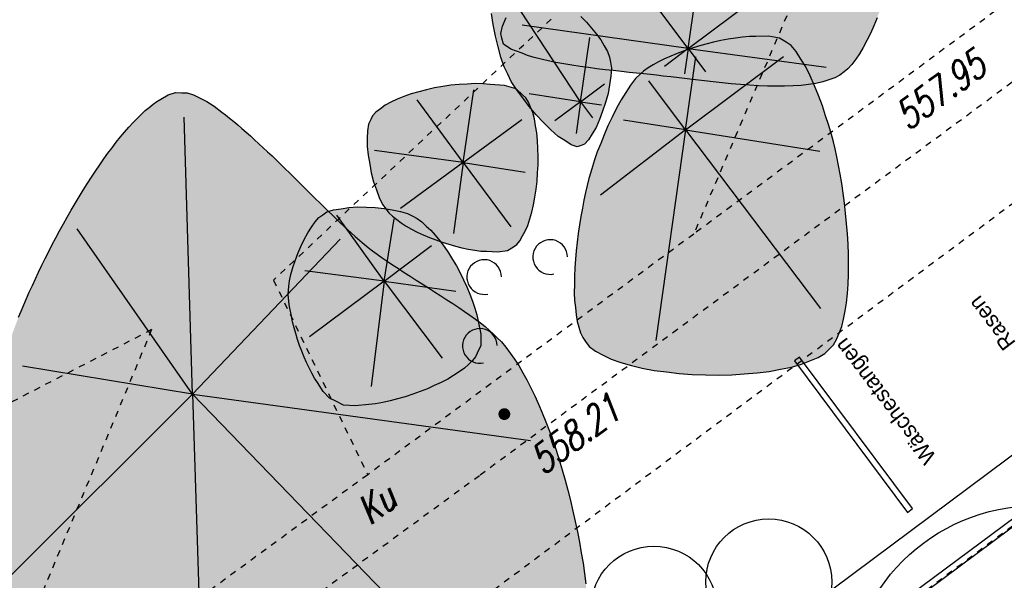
# Model space of a CAD drawing. Header units: metres. Extents: x 2 to 485, y 6 to 594.
# Tile 22 of 176: x 180 to 195, y 163 to 172. Entities that reach past the tile are written whole.
import ezdxf
from ezdxf.enums import TextEntityAlignment as Align

# ---------------------------------------------------------------- set-up
doc = ezdxf.new("R2010")
doc.units = ezdxf.units.M
doc.header["$LTSCALE"] = 0.0125
doc.linetypes.add('260241_A_bea$0$GESTRICHELT', pattern=[0.4, 0.2, -0.2])
doc.linetypes.add('260241_A_bea$0$PUNKTIERT', pattern=[0.2, 0, -0.2])
for name, color, linetype in [('260241_A_bea$0$B10_GEBAEUDE', 1, 'Continuous'), ('260241_A_bea$0$B25_EINFASS_GEPKT', 7, '260241_A_bea$0$PUNKTIERT'), ('260241_A_bea$0$B28_VEINFASS_TXT', 5, 'Continuous'), ('260241_A_bea$0$B30_BEWSYM', 3, 'Continuous'), ('260241_A_bea$0$B31_BEWLIN', 3, 'Continuous'), ('260241_A_bea$0$B32_BEWLIN_GESTR', 3, 'Continuous'), ('260241_A_bea$0$B53_HAUPTHOEHEN', 4, 'Continuous'), ('260241_A_bea$0$B54_HOEHEN', 253, 'Continuous'), ('f_baum', 3, 'Continuous'), ('f_einfassung', 51, 'Continuous'), ('f_spiel', 2, 'Continuous'), ('f_text_100', 7, 'Continuous')]:
    doc.layers.add(name, color=color, linetype=linetype)
doc.layers.add('260241_A_bea$0$f_fill_baum', color=86, linetype='Continuous', lineweight=18)
doc.styles.add('260241_A_bea$0$ROMANS', font='ROMANS')

# ---------------------------------------------------------------- blocks, each defined once
blk = doc.blocks.new('260241_A_bea$0$HOEHENPKT_ZENTR')
at = {"const_width": 0.75}
blk.add_lwpolyline([(-0.375, 0, 1), (0.375, 0, 1)], format="xyb", close=True, dxfattribs=at)
blk = doc.blocks.new('260241_A_bea$0$GEBUESCH_SYM')
for centre in [(0, 0.127), (-0.18, 0.002), (0.18, 0.002)]:
    blk.add_arc(centre, 0.055, 309.521, 230.479)
blk = doc.blocks.new('260241_A_bea$0$Nadelbaum_Stamm')
at = {"lineweight": -2}
blk.add_hatch(color=256, dxfattribs=at).paths.add_polyline_path([(0, 0.5, -1), (0, -0.5, -1)], flags=0)

msp = doc.modelspace()

# ---------------------------------------------------------------- hatches: boundary and pattern name
at = {"layer": '260241_A_bea$0$f_fill_baum'}
h = msp.add_hatch(color=256, dxfattribs=at)
h.dxf.hatch_style = 1
h.paths.add_polyline_path([(187.464, 171.591), (187.446, 171.664), (187.475, 171.779), (187.534, 171.917), (187.564, 171.986), (187.602, 172.061), (187.645, 172.139), (187.688, 172.216), (187.737, 172.297), (187.789, 172.378), (187.841, 172.46), (187.897, 172.542), (187.954, 172.623), (188.011, 172.703), (188.069, 172.782), (188.126, 172.856), (188.184, 172.931), (188.241, 173.002), (188.295, 173.066), (188.35, 173.131), (188.402, 173.189), (188.449, 173.238), (188.539, 173.332), (188.645, 173.428), (188.763, 173.524), (188.88, 173.619), (189.009, 173.713), (189.147, 173.805), (189.285, 173.897), (189.431, 173.987), (189.582, 174.072), (189.734, 174.157), (189.891, 174.238), (190.05, 174.312), (190.208, 174.385), (190.367, 174.452), (190.525, 174.509), (190.683, 174.567), (190.839, 174.616), (190.99, 174.654), (191.14, 174.691), (191.285, 174.717), (191.421, 174.73), (191.556, 174.742), (191.683, 174.741), (191.797, 174.724), (191.928, 174.705), (192.094, 174.659), (192.273, 174.593), (192.363, 174.561), (192.457, 174.524), (192.551, 174.483), (192.644, 174.441), (192.738, 174.395), (192.829, 174.347), (192.92, 174.299), (193.009, 174.248), (193.093, 174.196), (193.177, 174.143), (193.255, 174.088), (193.325, 174.033), (193.395, 173.978), (193.458, 173.922), (193.51, 173.866), (193.562, 173.811), (193.603, 173.756), (193.631, 173.704), (193.667, 173.633), (193.69, 173.545), (193.702, 173.444), (193.714, 173.343), (193.715, 173.229), (193.706, 173.106), (193.697, 172.984), (193.679, 172.853), (193.653, 172.719), (193.628, 172.586), (193.595, 172.449), (193.556, 172.313), (193.516, 172.177), (193.47, 172.042), (193.42, 171.914), (193.37, 171.786), (193.316, 171.664), (193.259, 171.553), (193.202, 171.442), (193.142, 171.342), (193.081, 171.257), (193.02, 171.172), (192.958, 171.103), (192.897, 171.055), (192.831, 171.003), (192.749, 170.962), (192.654, 170.93), (192.558, 170.897), (192.449, 170.873), (192.331, 170.857), (192.213, 170.841), (192.086, 170.832), (191.953, 170.829), (191.82, 170.826), (191.681, 170.829), (191.539, 170.836), (191.396, 170.842), (191.251, 170.853), (191.106, 170.866), (190.962, 170.879), (190.818, 170.895), (190.679, 170.911), (190.539, 170.927), (190.404, 170.944), (190.276, 170.96), (190.147, 170.976), (190.026, 170.99), (189.916, 171.002), (189.823, 171.013), (189.717, 171.024), (189.602, 171.036), (189.486, 171.048), (189.362, 171.061), (189.233, 171.075), (189.104, 171.089), (188.971, 171.105), (188.839, 171.123), (188.707, 171.141), (188.575, 171.161), (188.448, 171.184), (188.321, 171.206), (188.199, 171.231), (188.086, 171.258), (187.974, 171.286), (187.872, 171.316), (187.784, 171.35), (187.607, 171.416), (187.488, 171.495)])
h = msp.add_hatch(color=256, dxfattribs=at)
h.dxf.hatch_style = 1
h.paths.add_polyline_path([(187.558, 171.017), (187.501, 171.133), (187.448, 171.287), (187.404, 171.455), (187.36, 171.624), (187.324, 171.807), (187.301, 171.98), (187.277, 172.153), (187.266, 172.316), (187.272, 172.445), (187.278, 172.573), (187.3, 172.668), (187.343, 172.706), (187.374, 172.733), (187.424, 172.74), (187.489, 172.73), (187.553, 172.72), (187.631, 172.693), (187.718, 172.653), (187.806, 172.613), (187.903, 172.56), (188.004, 172.497), (188.105, 172.435), (188.211, 172.362), (188.316, 172.283), (188.42, 172.203), (188.523, 172.116), (188.619, 172.026), (188.716, 171.936), (188.807, 171.843), (188.887, 171.75), (188.967, 171.656), (189.035, 171.562), (189.087, 171.471), (189.139, 171.38), (189.174, 171.291), (189.188, 171.21), (189.203, 171.112), (189.196, 170.986), (189.173, 170.85), (189.15, 170.714), (189.111, 170.569), (189.063, 170.433), (189.015, 170.297), (188.958, 170.17), (188.899, 170.073), (188.839, 169.975), (188.778, 169.907), (188.722, 169.888), (188.658, 169.866), (188.566, 169.897), (188.462, 169.964), (188.358, 170.031), (188.241, 170.134), (188.125, 170.253), (188.009, 170.372), (187.895, 170.507), (187.796, 170.641), (187.696, 170.774), (187.612, 170.905)])
h = msp.add_hatch(color=256, dxfattribs=at)
h.dxf.hatch_style = 1
h.paths.add_polyline_path([(189.661, 171.019), (189.584, 170.948), (189.507, 170.847), (189.432, 170.729), (189.357, 170.612), (189.284, 170.477), (189.216, 170.338), (189.148, 170.199), (189.086, 170.055), (189.033, 169.92), (188.979, 169.785), (188.934, 169.658), (188.902, 169.554), (188.874, 169.465), (188.846, 169.363), (188.819, 169.251), (188.792, 169.139), (188.766, 169.017), (188.742, 168.889), (188.718, 168.761), (188.696, 168.626), (188.677, 168.489), (188.659, 168.353), (188.644, 168.215), (188.633, 168.079), (188.622, 167.942), (188.615, 167.807), (188.614, 167.678), (188.613, 167.549), (188.618, 167.426), (188.63, 167.312), (188.642, 167.198), (188.66, 167.094), (188.687, 167.004), (188.713, 166.913), (188.747, 166.836), (188.791, 166.776), (188.851, 166.694), (188.949, 166.621), (189.074, 166.558), (189.198, 166.494), (189.35, 166.44), (189.52, 166.395), (189.69, 166.351), (189.879, 166.316), (190.077, 166.291), (190.276, 166.267), (190.485, 166.252), (190.694, 166.247), (190.903, 166.242), (191.112, 166.246), (191.313, 166.26), (191.515, 166.275), (191.709, 166.3), (191.885, 166.334), (192.061, 166.368), (192.22, 166.412), (192.353, 166.466), (192.486, 166.52), (192.593, 166.584), (192.666, 166.659), (192.727, 166.721), (192.778, 166.806), (192.819, 166.908), (192.859, 167.01), (192.89, 167.128), (192.913, 167.259), (192.936, 167.39), (192.951, 167.534), (192.959, 167.685), (192.968, 167.837), (192.969, 167.996), (192.965, 168.158), (192.96, 168.32), (192.95, 168.485), (192.935, 168.648), (192.921, 168.811), (192.903, 168.973), (192.882, 169.128), (192.86, 169.283), (192.836, 169.432), (192.81, 169.57), (192.783, 169.707), (192.755, 169.833), (192.727, 169.944), (192.696, 170.061), (192.654, 170.206), (192.603, 170.36), (192.552, 170.515), (192.492, 170.679), (192.426, 170.835), (192.36, 170.991), (192.288, 171.138), (192.212, 171.259), (192.136, 171.38), (192.057, 171.474), (191.978, 171.525), (191.869, 171.592), (191.698, 171.62), (191.494, 171.617), (191.393, 171.616), (191.284, 171.607), (191.171, 171.592), (191.057, 171.576), (190.939, 171.554), (190.821, 171.526), (190.703, 171.498), (190.585, 171.465), (190.471, 171.428), (190.357, 171.391), (190.247, 171.349), (190.145, 171.305), (190.043, 171.261), (189.949, 171.214), (189.866, 171.166), (189.784, 171.118), (189.714, 171.068)])
h = msp.add_hatch(color=256, dxfattribs=at)
h.dxf.hatch_style = 1
h.paths.add_polyline_path([(184.62, 168.785), (184.687, 168.831), (184.79, 168.863), (184.911, 168.883), (185.032, 168.903), (185.171, 168.911), (185.312, 168.907), (185.453, 168.903), (185.596, 168.888), (185.724, 168.864), (185.852, 168.839), (185.966, 168.805), (186.049, 168.762), (186.119, 168.727), (186.191, 168.674), (186.263, 168.608), (186.335, 168.541), (186.407, 168.461), (186.477, 168.371), (186.547, 168.281), (186.615, 168.182), (186.678, 168.077), (186.742, 167.973), (186.802, 167.863), (186.856, 167.752), (186.909, 167.64), (186.956, 167.527), (186.995, 167.416), (187.035, 167.305), (187.066, 167.197), (187.087, 167.095), (187.128, 166.891), (187.128, 166.712), (187.073, 166.591), (187.045, 166.531), (186.997, 166.471), (186.933, 166.411), (186.868, 166.351), (186.787, 166.292), (186.695, 166.235), (186.603, 166.178), (186.5, 166.124), (186.391, 166.074), (186.282, 166.024), (186.166, 165.978), (186.048, 165.938), (185.929, 165.897), (185.808, 165.862), (185.69, 165.834), (185.573, 165.806), (185.458, 165.786), (185.35, 165.775), (185.134, 165.752), (184.947, 165.764), (184.827, 165.824), (184.726, 165.874), (184.626, 165.981), (184.534, 166.121), (184.488, 166.191), (184.444, 166.27), (184.403, 166.354), (184.361, 166.438), (184.322, 166.527), (184.286, 166.619), (184.251, 166.711), (184.219, 166.805), (184.192, 166.899), (184.164, 166.992), (184.14, 167.085), (184.121, 167.175), (184.085, 167.356), (184.07, 167.523), (184.083, 167.654), (184.091, 167.737), (184.113, 167.839), (184.146, 167.947), (184.18, 168.056), (184.224, 168.172), (184.274, 168.283), (184.324, 168.394), (184.381, 168.499), (184.44, 168.587), (184.499, 168.675), (184.56, 168.745)], flags=16)
h.paths.add_polyline_path([(185.381, 170.299), (185.345, 170.226), (185.328, 170.119), (185.326, 169.995), (185.325, 169.872), (185.339, 169.732), (185.365, 169.591), (185.39, 169.45), (185.427, 169.309), (185.472, 169.184), (185.517, 169.059), (185.57, 168.95), (185.627, 168.874), (185.669, 168.819), (185.726, 168.765), (185.795, 168.712), (185.863, 168.659), (185.943, 168.608), (186.031, 168.56), (186.119, 168.512), (186.214, 168.467), (186.314, 168.426), (186.414, 168.386), (186.518, 168.35), (186.622, 168.319), (186.726, 168.288), (186.83, 168.262), (186.931, 168.242), (187.032, 168.223), (187.13, 168.211), (187.221, 168.206), (187.401, 168.196), (187.553, 168.217), (187.646, 168.279), (187.7, 168.315), (187.749, 168.374), (187.793, 168.45), (187.836, 168.525), (187.874, 168.618), (187.906, 168.723), (187.938, 168.828), (187.965, 168.945), (187.986, 169.068), (188.007, 169.191), (188.022, 169.321), (188.031, 169.452), (188.039, 169.582), (188.041, 169.713), (188.036, 169.839), (188.031, 169.965), (188.019, 170.087), (188, 170.198), (187.981, 170.309), (187.954, 170.409), (187.92, 170.493), (187.885, 170.577), (187.842, 170.645), (187.791, 170.692), (187.689, 170.785), (187.503, 170.838), (187.277, 170.857), (187.164, 170.867), (187.041, 170.869), (186.914, 170.863), (186.787, 170.857), (186.655, 170.843), (186.525, 170.822), (186.395, 170.801), (186.266, 170.773), (186.144, 170.739), (186.021, 170.705), (185.905, 170.665), (185.802, 170.62), (185.699, 170.575), (185.609, 170.525), (185.537, 170.471), (185.465, 170.418), (185.411, 170.36)])
h = msp.add_hatch(color=256, dxfattribs=at)
h.dxf.hatch_style = 1
h.paths.add_polyline_path([(182.384, 170.725), (182.468, 170.722), (182.565, 170.691), (182.671, 170.638), (182.777, 170.584), (182.893, 170.509), (183.016, 170.417), (183.078, 170.371), (183.141, 170.321), (183.206, 170.268), (183.27, 170.215), (183.336, 170.158), (183.403, 170.099), (183.47, 170.04), (183.538, 169.978), (183.607, 169.914), (183.676, 169.851), (183.745, 169.786), (183.815, 169.72), (183.885, 169.654), (183.955, 169.586), (184.025, 169.518), (184.094, 169.45), (184.163, 169.381), (184.232, 169.312), (184.301, 169.243), (184.369, 169.175), (184.437, 169.108), (184.505, 169.041), (184.572, 168.975), (184.638, 168.911), (184.703, 168.846), (184.767, 168.783), (184.83, 168.723), (184.893, 168.663), (184.955, 168.605), (185.015, 168.551), (185.133, 168.441), (185.243, 168.344), (185.343, 168.266), (185.408, 168.214), (185.482, 168.161), (185.563, 168.105), (185.643, 168.049), (185.729, 167.991), (185.82, 167.931), (185.911, 167.872), (186.006, 167.811), (186.102, 167.749), (186.199, 167.688), (186.298, 167.626), (186.396, 167.564), (186.494, 167.501), (186.591, 167.438), (186.685, 167.375), (186.779, 167.313), (186.871, 167.251), (186.957, 167.19), (187.043, 167.129), (187.123, 167.069), (187.196, 167.01), (187.268, 166.951), (187.332, 166.893), (187.386, 166.839), (187.457, 166.767), (187.527, 166.683), (187.595, 166.589), (187.664, 166.495), (187.731, 166.391), (187.796, 166.277), (187.861, 166.163), (187.925, 166.04), (187.986, 165.91), (188.047, 165.779), (188.105, 165.64), (188.161, 165.496), (188.218, 165.352), (188.272, 165.202), (188.323, 165.048), (188.373, 164.894), (188.421, 164.735), (188.466, 164.573), (188.511, 164.412), (188.552, 164.248), (188.59, 164.082), (188.628, 163.917), (188.663, 163.751), (188.694, 163.585), (188.725, 163.419), (188.752, 163.253), (188.774, 163.089), (188.796, 162.924), (188.813, 162.761), (188.826, 162.602), (188.839, 162.443), (188.848, 162.287), (188.852, 162.136), (188.856, 161.986), (188.855, 161.841), (188.849, 161.703), (188.842, 161.564), (188.83, 161.431), (188.813, 161.307), (188.796, 161.183), (188.773, 161.067), (188.744, 160.961), (188.715, 160.855), (188.68, 160.758), (188.638, 160.673), (188.596, 160.587), (188.547, 160.513), (188.492, 160.451), (188.409, 160.358), (188.291, 160.274), (188.147, 160.198), (188.074, 160.16), (187.995, 160.124), (187.91, 160.09), (187.825, 160.056), (187.734, 160.025), (187.638, 159.996), (187.542, 159.967), (187.441, 159.94), (187.336, 159.914), (187.232, 159.889), (187.124, 159.866), (187.013, 159.845), (186.901, 159.823), (186.786, 159.803), (186.669, 159.785), (186.551, 159.767), (186.431, 159.75), (186.31, 159.735), (186.189, 159.72), (186.066, 159.707), (185.943, 159.695), (185.821, 159.684), (185.698, 159.674), (185.575, 159.666), (185.452, 159.658), (185.33, 159.651), (185.209, 159.645), (185.087, 159.639), (184.967, 159.634), (184.849, 159.631), (184.613, 159.625), (184.386, 159.625), (184.175, 159.629), (183.965, 159.633), (183.77, 159.642), (183.6, 159.655), (183.459, 159.665), (183.302, 159.68), (183.134, 159.7), (182.966, 159.72), (182.787, 159.744), (182.601, 159.773), (182.415, 159.802), (182.223, 159.836), (182.03, 159.874), (181.838, 159.912), (181.645, 159.955), (181.455, 160.001), (181.265, 160.047), (181.079, 160.096), (180.902, 160.149), (180.725, 160.203), (180.557, 160.26), (180.404, 160.321), (180.25, 160.382), (180.111, 160.446), (179.991, 160.513), (179.87, 160.58), (179.769, 160.65), (179.692, 160.723), (179.635, 160.778), (179.582, 160.843), (179.534, 160.917), (179.487, 160.991), (179.444, 161.075), (179.405, 161.167), (179.366, 161.259), (179.331, 161.359), (179.3, 161.466), (179.268, 161.572), (179.241, 161.685), (179.218, 161.804), (179.195, 161.924), (179.176, 162.049), (179.161, 162.179), (179.146, 162.309), (179.134, 162.444), (179.125, 162.583), (179.117, 162.722), (179.112, 162.864), (179.11, 163.009), (179.108, 163.155), (179.11, 163.304), (179.115, 163.454), (179.119, 163.604), (179.126, 163.755), (179.136, 163.907), (179.146, 164.058), (179.158, 164.21), (179.173, 164.361), (179.188, 164.513), (179.206, 164.664), (179.226, 164.813), (179.246, 164.963), (179.268, 165.111), (179.292, 165.257), (179.316, 165.402), (179.342, 165.545), (179.369, 165.684), (179.397, 165.823), (179.427, 165.958), (179.458, 166.088), (179.489, 166.218), (179.522, 166.344), (179.556, 166.463), (179.589, 166.582), (179.623, 166.695), (179.66, 166.802), (179.687, 166.885), (179.719, 166.974), (179.755, 167.067), (179.791, 167.16), (179.831, 167.257), (179.874, 167.357), (179.916, 167.457), (179.961, 167.56), (180.009, 167.665), (180.057, 167.769), (180.107, 167.876), (180.16, 167.984), (180.213, 168.093), (180.269, 168.203), (180.326, 168.313), (180.383, 168.422), (180.442, 168.531), (180.502, 168.64), (180.562, 168.749), (180.624, 168.857), (180.687, 168.964), (180.751, 169.071), (180.816, 169.176), (180.881, 169.279), (180.946, 169.381), (181.012, 169.481), (181.078, 169.577), (181.144, 169.673), (181.21, 169.765), (181.276, 169.852), (181.342, 169.94), (181.408, 170.023), (181.474, 170.1), (181.541, 170.178), (181.607, 170.25), (181.672, 170.316), (181.737, 170.381), (181.801, 170.44), (181.863, 170.491), (181.926, 170.543), (181.988, 170.587), (182.048, 170.623), (182.167, 170.693), (182.28, 170.73)])
h.paths.add_polyline_path([(184.62, 168.785), (184.687, 168.831), (184.79, 168.863), (184.911, 168.883), (185.032, 168.903), (185.171, 168.911), (185.312, 168.907), (185.453, 168.903), (185.596, 168.888), (185.724, 168.864), (185.852, 168.839), (185.966, 168.805), (186.049, 168.762), (186.119, 168.727), (186.191, 168.674), (186.263, 168.608), (186.335, 168.541), (186.407, 168.461), (186.477, 168.371), (186.547, 168.281), (186.615, 168.182), (186.678, 168.077), (186.742, 167.973), (186.802, 167.863), (186.856, 167.752), (186.909, 167.64), (186.956, 167.527), (186.995, 167.416), (187.035, 167.305), (187.066, 167.197), (187.087, 167.095), (187.128, 166.891), (187.128, 166.712), (187.073, 166.591), (187.045, 166.531), (186.997, 166.471), (186.933, 166.411), (186.868, 166.351), (186.787, 166.292), (186.695, 166.235), (186.603, 166.178), (186.5, 166.124), (186.391, 166.074), (186.282, 166.024), (186.166, 165.978), (186.048, 165.938), (185.929, 165.897), (185.808, 165.862), (185.69, 165.834), (185.573, 165.806), (185.458, 165.786), (185.35, 165.775), (185.134, 165.752), (184.947, 165.764), (184.827, 165.824), (184.726, 165.874), (184.626, 165.981), (184.534, 166.121), (184.488, 166.191), (184.444, 166.27), (184.403, 166.354), (184.361, 166.438), (184.322, 166.527), (184.286, 166.619), (184.251, 166.711), (184.219, 166.805), (184.192, 166.899), (184.164, 166.992), (184.14, 167.085), (184.121, 167.175), (184.085, 167.356), (184.07, 167.523), (184.083, 167.654), (184.091, 167.737), (184.113, 167.839), (184.146, 167.947), (184.18, 168.056), (184.224, 168.172), (184.274, 168.283), (184.324, 168.394), (184.381, 168.499), (184.44, 168.587), (184.499, 168.675), (184.56, 168.745)], flags=16)

# ---------------------------------------------------------------- linework, layer by layer
at = {"layer": '260241_A_bea$0$B10_GEBAEUDE', "color": 7, "linetype": '260241_A_bea$0$GESTRICHELT'}
msp.add_line((201.501, 168.27), (182.924, 154.406), dxfattribs=at)
at = {"layer": '260241_A_bea$0$B25_EINFASS_GEPKT', "color": 7, "linetype": '260241_A_bea$0$PUNKTIERT', "ltscale": 0.5}
for p, q in [((195.453, 172.138), (190.51, 168.48)), ((187.118, 164.656), (196.093, 171.286)), ((181.405, 158.416), (196.961, 170.002)), ((190.51, 168.48), (185.333, 164.659)), ((185.333, 164.659), (179.018, 160.027)), ((179.928, 159.389), (187.118, 164.656))]:
    msp.add_line(p, q, dxfattribs=at)
at = {"layer": '260241_A_bea$0$B31_BEWLIN', "linetype": 'Continuous'}
for p, q in [((190.423, 171.425), (190.847, 174.454)), ((190.423, 171.425), (193.306, 173.59)), ((190.423, 171.425), (188.929, 173.426)), ((188.711, 170.582), (187.384, 172.598)), ((190.423, 171.425), (187.785, 171.799)), ((188.711, 170.582), (188.858, 171.604)), ((190.423, 171.425), (190.043, 171.143)), ((190.423, 171.425), (190.364, 171.025)), ((190.423, 171.425), (192.612, 171.13)), ((190.423, 171.425), (190.699, 171.058)), ((190.379, 170.134), (191.937, 171.301)), ((190.379, 170.134), (190.543, 171.293)), ((190.379, 170.134), (189.798, 170.914)), ((186.848, 169.615), (187.016, 170.769)), ((188.711, 170.582), (189.091, 170.865)), ((186.848, 169.615), (186.118, 170.609)), ((188.711, 170.582), (187.895, 170.707)), ((188.711, 170.582), (188.304, 170.276)), ((188.711, 170.582), (188.642, 170.078)), ((188.711, 170.582), (189.046, 170.533)), ((188.711, 170.582), (188.9, 170.325)), ((182.553, 165.94), (182.418, 170.337)), ((186.848, 169.615), (187.781, 170.298)), ((190.379, 170.134), (189.396, 170.29)), ((190.379, 170.134), (189.032, 169.099)), ((190.379, 170.134), (189.907, 166.789)), ((190.379, 170.134), (192.513, 169.795)), ((190.379, 170.134), (192.523, 167.298)), ((186.848, 169.615), (185.439, 169.808)), ((186.848, 169.615), (185.853, 168.886)), ((186.848, 169.615), (186.696, 168.49)), ((186.848, 169.615), (187.831, 169.461)), ((186.848, 169.615), (187.604, 168.595)), ((185.596, 167.732), (184.841, 168.779)), ((185.596, 167.732), (185.754, 168.72)), ((182.553, 165.94), (180.723, 168.561)), ((182.553, 165.94), (184.897, 168.401)), ((185.596, 167.732), (186.344, 168.297)), ((185.596, 167.732), (184.334, 167.898)), ((185.596, 167.732), (184.407, 166.849)), ((185.596, 167.732), (185.388, 166.058)), ((185.596, 167.732), (186.732, 167.571)), ((185.596, 167.732), (186.515, 166.507)), ((182.553, 165.94), (179.852, 166.383)), ((182.553, 165.94), (179.631, 163.021)), ((182.553, 165.94), (187.918, 165.2)), ((182.553, 165.94), (182.727, 160.297)), ((182.553, 165.94), (187.776, 160.536))]:
    msp.add_line(p, q, dxfattribs=at)
for points in [[(188.716, 171.936), (188.807, 171.843), (188.887, 171.75), (188.967, 171.656), (189.035, 171.562), (189.087, 171.471), (189.139, 171.38), (189.174, 171.291), (189.188, 171.21), (189.203, 171.112), (189.196, 170.986), (189.173, 170.85), (189.15, 170.714), (189.111, 170.569), (189.063, 170.433), (189.015, 170.297), (188.958, 170.17), (188.899, 170.073), (188.839, 169.975), (188.778, 169.907), (188.722, 169.888), (188.658, 169.866), (188.566, 169.897), (188.462, 169.964), (188.358, 170.031), (188.241, 170.134), (188.125, 170.253), (188.009, 170.372), (187.895, 170.507), (187.796, 170.641), (187.696, 170.774), (187.612, 170.905), (187.558, 171.017), (187.558, 171.017), (187.501, 171.133), (187.448, 171.287), (187.404, 171.455), (187.36, 171.624), (187.324, 171.807), (187.301, 171.98)], [(193.42, 171.914), (193.37, 171.786), (193.316, 171.664), (193.259, 171.553), (193.202, 171.442), (193.142, 171.342), (193.081, 171.257), (193.02, 171.172), (192.958, 171.103), (192.897, 171.055), (192.831, 171.003), (192.749, 170.962), (192.654, 170.93), (192.558, 170.897), (192.449, 170.873), (192.331, 170.857), (192.213, 170.841), (192.086, 170.832), (191.953, 170.829), (191.82, 170.826), (191.681, 170.829), (191.539, 170.836), (191.396, 170.842), (191.251, 170.853), (191.106, 170.866), (190.962, 170.879), (190.818, 170.895), (190.679, 170.911), (190.539, 170.927), (190.404, 170.944), (190.276, 170.96), (190.147, 170.976), (190.026, 170.99), (189.916, 171.002), (189.823, 171.013), (189.717, 171.024), (189.602, 171.036), (189.486, 171.048), (189.362, 171.061), (189.233, 171.075), (189.104, 171.089), (188.971, 171.105), (188.839, 171.123), (188.707, 171.141), (188.575, 171.161), (188.448, 171.184), (188.321, 171.206), (188.199, 171.231), (188.086, 171.258), (187.974, 171.286), (187.872, 171.316), (187.784, 171.35), (187.607, 171.416), (187.488, 171.495), (187.464, 171.591), (187.464, 171.591), (187.446, 171.664), (187.475, 171.779), (187.534, 171.917)], [(179.791, 167.16), (179.831, 167.257), (179.874, 167.357), (179.916, 167.457), (179.961, 167.56), (180.009, 167.665), (180.057, 167.769), (180.107, 167.876), (180.16, 167.984), (180.213, 168.093), (180.269, 168.203), (180.326, 168.313), (180.383, 168.422), (180.442, 168.531), (180.502, 168.64), (180.562, 168.749), (180.624, 168.857), (180.687, 168.964), (180.751, 169.071), (180.816, 169.176), (180.881, 169.279), (180.946, 169.381), (181.012, 169.481), (181.078, 169.577), (181.144, 169.673), (181.21, 169.765), (181.276, 169.852), (181.342, 169.94), (181.408, 170.023), (181.474, 170.1), (181.541, 170.178), (181.607, 170.25), (181.672, 170.316), (181.737, 170.381), (181.801, 170.44), (181.863, 170.491), (181.926, 170.543), (181.988, 170.587), (182.048, 170.623), (182.167, 170.693), (182.28, 170.73), (182.384, 170.725), (182.384, 170.725), (182.468, 170.722), (182.565, 170.691), (182.671, 170.638), (182.777, 170.584), (182.893, 170.509), (183.016, 170.417), (183.078, 170.371), (183.141, 170.321), (183.206, 170.268), (183.27, 170.215), (183.336, 170.158), (183.403, 170.099), (183.47, 170.04), (183.538, 169.978), (183.607, 169.914), (183.676, 169.851), (183.745, 169.786), (183.815, 169.72), (183.885, 169.654), (183.955, 169.586), (184.025, 169.518), (184.094, 169.45), (184.163, 169.381), (184.232, 169.312), (184.301, 169.243), (184.369, 169.175), (184.437, 169.108), (184.505, 169.041), (184.572, 168.975), (184.638, 168.911), (184.703, 168.846), (184.767, 168.783), (184.83, 168.723), (184.893, 168.663), (184.955, 168.605), (185.015, 168.551), (185.133, 168.441), (185.243, 168.344), (185.343, 168.266), (185.408, 168.214), (185.482, 168.161), (185.563, 168.105), (185.643, 168.049), (185.729, 167.991), (185.82, 167.931), (185.911, 167.872), (186.006, 167.811), (186.102, 167.749), (186.199, 167.688), (186.298, 167.626), (186.396, 167.564), (186.494, 167.501), (186.591, 167.438), (186.685, 167.375), (186.779, 167.313), (186.871, 167.251), (186.957, 167.19), (187.043, 167.129), (187.123, 167.069), (187.196, 167.01), (187.268, 166.951), (187.332, 166.893), (187.386, 166.839), (187.457, 166.767), (187.527, 166.683), (187.595, 166.589), (187.664, 166.495), (187.731, 166.391), (187.796, 166.277), (187.861, 166.163), (187.925, 166.04), (187.986, 165.91), (188.047, 165.779), (188.105, 165.64), (188.161, 165.496), (188.218, 165.352), (188.272, 165.202), (188.323, 165.048), (188.373, 164.894), (188.421, 164.735), (188.466, 164.573), (188.511, 164.412), (188.552, 164.248), (188.59, 164.082), (188.628, 163.917), (188.663, 163.751), (188.694, 163.585), (188.725, 163.419), (188.752, 163.253), (188.774, 163.089), (188.796, 162.924)]]:
    msp.add_lwpolyline(points, dxfattribs=at)
for points in [[(189.661, 171.019), (189.584, 170.948), (189.507, 170.847), (189.432, 170.729), (189.357, 170.612), (189.284, 170.477), (189.216, 170.338), (189.148, 170.199), (189.086, 170.055), (189.033, 169.92), (188.979, 169.785), (188.934, 169.658), (188.902, 169.554), (188.874, 169.465), (188.846, 169.363), (188.819, 169.251), (188.792, 169.139), (188.766, 169.017), (188.742, 168.889), (188.718, 168.761), (188.696, 168.626), (188.677, 168.489), (188.659, 168.353), (188.644, 168.215), (188.633, 168.079), (188.622, 167.942), (188.615, 167.807), (188.614, 167.678), (188.613, 167.549), (188.618, 167.426), (188.63, 167.312), (188.642, 167.198), (188.66, 167.094), (188.687, 167.004), (188.713, 166.913), (188.747, 166.836), (188.791, 166.776), (188.851, 166.694), (188.949, 166.621), (189.074, 166.558), (189.198, 166.494), (189.35, 166.44), (189.52, 166.395), (189.69, 166.351), (189.879, 166.316), (190.077, 166.291), (190.276, 166.267), (190.485, 166.252), (190.694, 166.247), (190.903, 166.242), (191.112, 166.246), (191.313, 166.26), (191.515, 166.275), (191.709, 166.3), (191.885, 166.334), (192.061, 166.368), (192.22, 166.412), (192.353, 166.466), (192.486, 166.52), (192.593, 166.584), (192.666, 166.659), (192.727, 166.721), (192.778, 166.806), (192.819, 166.908), (192.859, 167.01), (192.89, 167.128), (192.913, 167.259), (192.936, 167.39), (192.951, 167.534), (192.959, 167.685), (192.968, 167.837), (192.969, 167.996), (192.965, 168.158), (192.96, 168.32), (192.95, 168.485), (192.935, 168.648), (192.921, 168.811), (192.903, 168.973), (192.882, 169.128), (192.86, 169.283), (192.836, 169.432), (192.81, 169.57), (192.783, 169.707), (192.755, 169.833), (192.727, 169.944), (192.696, 170.061), (192.654, 170.206), (192.603, 170.36), (192.552, 170.515), (192.492, 170.679), (192.426, 170.835), (192.36, 170.991), (192.288, 171.138), (192.212, 171.259), (192.136, 171.38), (192.057, 171.474), (191.978, 171.525), (191.869, 171.592), (191.698, 171.62), (191.494, 171.617), (191.393, 171.616), (191.284, 171.607), (191.171, 171.592), (191.057, 171.576), (190.939, 171.554), (190.821, 171.526), (190.703, 171.498), (190.585, 171.465), (190.471, 171.428), (190.357, 171.391), (190.247, 171.349), (190.145, 171.305), (190.043, 171.261), (189.949, 171.214), (189.866, 171.166), (189.784, 171.118), (189.714, 171.068), (189.661, 171.019)], [(185.381, 170.299), (185.345, 170.226), (185.328, 170.119), (185.326, 169.995), (185.325, 169.872), (185.339, 169.732), (185.365, 169.591), (185.39, 169.45), (185.427, 169.309), (185.472, 169.184), (185.517, 169.059), (185.57, 168.95), (185.627, 168.874), (185.669, 168.819), (185.726, 168.765), (185.795, 168.712), (185.863, 168.659), (185.943, 168.608), (186.031, 168.56), (186.119, 168.512), (186.214, 168.467), (186.314, 168.426), (186.414, 168.386), (186.518, 168.35), (186.622, 168.319), (186.726, 168.288), (186.83, 168.262), (186.931, 168.242), (187.032, 168.223), (187.13, 168.211), (187.221, 168.206), (187.401, 168.196), (187.553, 168.217), (187.646, 168.279), (187.7, 168.315), (187.749, 168.374), (187.793, 168.45), (187.836, 168.525), (187.874, 168.618), (187.906, 168.723), (187.938, 168.828), (187.965, 168.945), (187.986, 169.068), (188.007, 169.191), (188.022, 169.321), (188.031, 169.452), (188.039, 169.582), (188.041, 169.713), (188.036, 169.839), (188.031, 169.965), (188.019, 170.087), (188, 170.198), (187.981, 170.309), (187.954, 170.409), (187.92, 170.493), (187.885, 170.577), (187.842, 170.645), (187.791, 170.692), (187.689, 170.785), (187.503, 170.838), (187.277, 170.857), (187.164, 170.867), (187.041, 170.869), (186.914, 170.863), (186.787, 170.857), (186.655, 170.843), (186.525, 170.822), (186.395, 170.801), (186.266, 170.773), (186.144, 170.739), (186.021, 170.705), (185.905, 170.665), (185.802, 170.62), (185.699, 170.575), (185.609, 170.525), (185.537, 170.471), (185.465, 170.418), (185.411, 170.36), (185.381, 170.299)], [(184.62, 168.785), (184.687, 168.831), (184.79, 168.863), (184.911, 168.883), (185.032, 168.903), (185.171, 168.911), (185.312, 168.907), (185.453, 168.903), (185.596, 168.888), (185.724, 168.864), (185.852, 168.839), (185.966, 168.805), (186.049, 168.762), (186.119, 168.727), (186.191, 168.674), (186.263, 168.608), (186.335, 168.541), (186.407, 168.461), (186.477, 168.371), (186.547, 168.281), (186.615, 168.182), (186.678, 168.077), (186.742, 167.973), (186.802, 167.863), (186.856, 167.752), (186.909, 167.64), (186.956, 167.527), (186.995, 167.416), (187.035, 167.305), (187.066, 167.197), (187.087, 167.095), (187.128, 166.891), (187.128, 166.712), (187.073, 166.591), (187.045, 166.531), (186.997, 166.471), (186.933, 166.411), (186.868, 166.351), (186.787, 166.292), (186.695, 166.235), (186.603, 166.178), (186.5, 166.124), (186.391, 166.074), (186.282, 166.024), (186.166, 165.978), (186.048, 165.938), (185.929, 165.897), (185.808, 165.862), (185.69, 165.834), (185.573, 165.806), (185.458, 165.786), (185.35, 165.775), (185.134, 165.752), (184.947, 165.764), (184.827, 165.824), (184.726, 165.874), (184.626, 165.981), (184.534, 166.121), (184.488, 166.191), (184.444, 166.27), (184.403, 166.354), (184.361, 166.438), (184.322, 166.527), (184.286, 166.619), (184.251, 166.711), (184.219, 166.805), (184.192, 166.899), (184.164, 166.992), (184.14, 167.085), (184.121, 167.175), (184.085, 167.356), (184.07, 167.523), (184.083, 167.654), (184.091, 167.737), (184.113, 167.839), (184.146, 167.947), (184.18, 168.056), (184.224, 168.172), (184.274, 168.283), (184.324, 168.394), (184.381, 168.499), (184.44, 168.587), (184.499, 168.675), (184.56, 168.745), (184.62, 168.785)]]:
    msp.add_lwpolyline(points, close=True, dxfattribs=at)
at = {"layer": '260241_A_bea$0$B32_BEWLIN_GESTR', "linetype": '260241_A_bea$0$GESTRICHELT'}
for p, q in [((193.79, 176.18), (190.51, 168.48)), ((188.247, 171.893), (183.839, 167.749)), ((183.839, 167.749), (185.333, 164.659)), ((181.903, 166.962), (177.717, 164.799)), ((181.903, 166.962), (179.018, 160.027))]:
    msp.add_line(p, q, dxfattribs=at)
at = {"layer": 'f_baum'}
msp.add_line((200.962, 168.992), (182.227, 155.02), dxfattribs=at)
at = {"layer": 'f_baum', "ltscale": 0.5}
msp.add_circle((195.951, 161.169), 3, dxfattribs=at)
at = {"layer": 'f_baum'}
for centre in [(191.701, 162.957), (189.877, 162.524)]:
    msp.add_circle(centre, 1, dxfattribs=at)
at = {"layer": 'f_einfassung'}
for p, q in [((183.492, 154.83), (206.264, 171.804)), ((183.352, 154.851), (201.449, 168.34))]:
    msp.add_line(p, q, dxfattribs=at)
at = {"layer": 'f_spiel'}
for p, q in [((192.189, 166.525), (192.109, 166.465)), ((193.983, 164.121), (192.189, 166.525)), ((192.109, 166.465), (193.903, 164.061)), ((193.903, 164.061), (193.983, 164.121))]:
    msp.add_line(p, q, dxfattribs=at)

# ---------------------------------------------------------------- block references
at = {"layer": '260241_A_bea$0$B30_BEWSYM'}
for p, xscale, yscale, zscale in [((190.423, 171.425), 0.610000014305, 0.610000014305, 0.610000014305), ((188.711, 170.582), 0.34999999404, 0.34999999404, 0.34999999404), ((190.379, 170.134), 0.610000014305, 0.610000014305, 0.610000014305), ((186.848, 169.615), 0.34999999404, 0.34999999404, 0.34999999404), ((185.596, 167.732), 0.34999999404, 0.34999999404, 0.34999999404), ((182.553, 165.94), 0.579999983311, 0.579999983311, 0.579999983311)]:
    msp.add_blockref('260241_A_bea$0$Nadelbaum_Stamm', p, dxfattribs=dict(at, xscale=xscale, yscale=yscale, zscale=zscale))
at = {"layer": '260241_A_bea$0$B30_BEWSYM', "xscale": 5, "yscale": 5, "rotation": 51.63593642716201}
msp.add_blockref('260241_A_bea$0$GEBUESCH_SYM', (187.68, 167.403), dxfattribs=at)
at = {"layer": '260241_A_bea$0$B54_HOEHEN', "color": 252, "xscale": 0.125, "yscale": 0.125}
msp.add_blockref('260241_A_bea$0$HOEHENPKT_ZENTR', (187.503, 165.621), dxfattribs=at)

# ---------------------------------------------------------------- texts
at = {"layer": '260241_A_bea$0$B28_VEINFASS_TXT', "color": 252, "style": '260241_A_bea$0$ROMANS', "oblique": 15, "width": 0.75}
msp.add_text('Ku', height=0.45, rotation=37.6167, dxfattribs=at).set_placement((185.603, 164.019), align=Align.CENTER)
at = {"layer": '260241_A_bea$0$B53_HAUPTHOEHEN', "color": 252, "style": '260241_A_bea$0$ROMANS', "oblique": 15, "width": 0.75}
msp.add_text('557.95', height=0.45, rotation=36.454, dxfattribs=at).set_placement((193.912, 170.113))
msp.add_text('558.21', height=0.45, rotation=36.537, dxfattribs=at).set_placement((187.849, 165.005), align=Align.TOP_LEFT)
at = {"layer": 'f_text_100'}
for s, p in [('Rasen', (195.632, 166.755)), ('Wäschestangen', (194.374, 164.944))]:
    msp.add_text(s, height=0.25, rotation=127.224, dxfattribs=at).set_placement(p)

doc.saveas('drawing.dxf')
